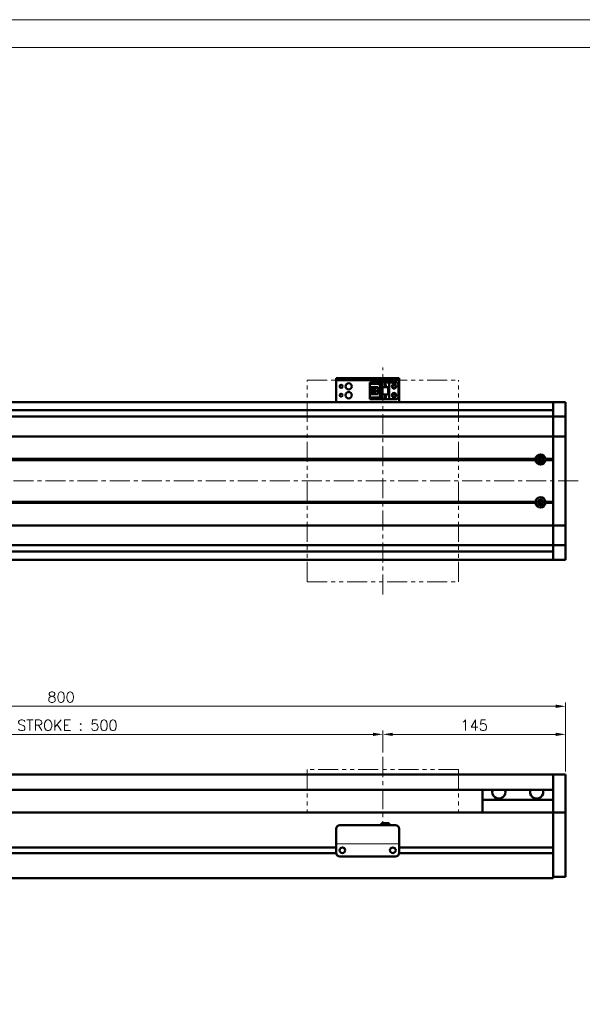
# Model space of a CAD drawing. Header units: millimetres. Extents: x 46891 to 50409, y 6223 to 9846.
# Tile 4 of 5: x 49029 to 49475, y 9065 to 9846. Entities that reach past the tile are written whole.
import ezdxf

# ---------------------------------------------------------------- set-up
doc = ezdxf.new("R2010")
doc.units = ezdxf.units.MM
doc.header["$LTSCALE"] = 0.5
doc.linetypes.add('CENTER', pattern=[50.8, 31.75, -6.35, 6.35, -6.35])
doc.linetypes.add('PHANTOM', pattern=[63.5, 31.75, -6.35, 6.35, -6.35, 6.35, -6.35])
doc.layers.get('0').update_dxf_attribs({"lineweight": 20})
doc.layers.add('1', color=1, linetype='CENTER', lineweight=13)
doc.layers.add('외형선(ISO)', color=7, linetype='Continuous', lineweight=50)
doc.styles.add('DSR TEXT', font='romans.shx', dxfattribs={"bigfont": 'whgtxt.shx'})
doc.styles.get("Standard").update_dxf_attribs({"font": 'romans.shx', "bigfont": 'whgtxt.shx'})
doc.dimstyles.new('DSR', dxfattribs={"dimscale": 2, "dimtxt": 3, "dimasz": 3, "dimexe": 0.5, "dimexo": 0.5, "dimgap": 0.5, "dimtad": 1, "dimdsep": 46, "dimtxsty": 'Standard', "dimcen": 2.5, "dimclrd": 4, "dimclre": 4, "dimclrt": 2, "dimadec": 0, "dimazin": 2, "dimtfac": 1, "dimtmove": 0, "dimatfit": 3, "dimfxl": 0, "dimlwd": -1, "dimlwe": -1, "dimarcsym": 0})

# ---------------------------------------------------------------- blocks, each defined once
blk = doc.blocks.new('A$C1C1952E1')
at = {"color": 1}
blk.add_lwpolyline([(0, 0), (420, 0), (420, 297), (0, 297)], close=True, dxfattribs=at)
at = {"color": 3}
blk.add_lwpolyline([(5, 5), (415, 5), (415, 292), (5, 292)], close=True, dxfattribs=at)
blk = doc.blocks.new('*D116')
at = {"color": 1, "linetype": 'ByBlock'}
for p, q in [((49316.68, 9265.04), (49316.68, 9282.39)), ((49453.88, 9279.39), (49324.48, 9279.39)), ((49461.68, 9250.04), (49461.68, 9282.39))]:
    blk.add_line(p, q, dxfattribs=at)
at = {"color": 1}
for points in [[(49324.48, 9280.69), (49324.48, 9278.09), (49316.68, 9279.39)], [(49453.88, 9280.69), (49453.88, 9278.09), (49461.68, 9279.39)]]:
    blk.add_solid(points, dxfattribs=at)
at = {"layer": 'Defpoints', "color": 0}
for p in [(49316.68, 9279.39), (49316.68, 9261.44), (49461.68, 9246.44)]:
    blk.add_point(p, dxfattribs=at)
at = {"color": 3, "insert": (49389.18, 9286.59), "char_height": 8.4, "attachment_point": 5, "style": 'DSR TEXT'}
blk.add_mtext('145', dxfattribs=at)
blk = doc.blocks.new('*D117')
at = {"color": 1, "linetype": 'ByBlock'}
for p, q in [((48816.68, 9265.04), (48816.68, 9282.39)), ((48824.48, 9279.39), (49308.88, 9279.39)), ((49316.68, 9265.04), (49316.68, 9282.39))]:
    blk.add_line(p, q, dxfattribs=at)
at = {"color": 1}
for points in [[(48824.48, 9280.69), (48824.48, 9278.09), (48816.68, 9279.39)], [(49308.88, 9280.69), (49308.88, 9278.09), (49316.68, 9279.39)]]:
    blk.add_solid(points, dxfattribs=at)
at = {"layer": 'Defpoints', "color": 0}
for p in [(49316.68, 9279.39), (48816.68, 9261.44), (49316.68, 9261.44)]:
    blk.add_point(p, dxfattribs=at)
at = {"color": 3, "insert": (49066.68, 9286.59), "char_height": 8.4, "attachment_point": 5, "style": 'DSR TEXT'}
blk.add_mtext('STROKE : 500', dxfattribs=at)
blk = doc.blocks.new('*D119')
at = {"color": 1, "linetype": 'ByBlock'}
for p, q in [((48661.68, 9251.04), (48661.68, 9304.67)), ((48669.48, 9301.67), (49453.88, 9301.67)), ((49461.68, 9251.04), (49461.68, 9304.67))]:
    blk.add_line(p, q, dxfattribs=at)
at = {"color": 1}
for points in [[(48669.48, 9302.97), (48669.48, 9300.37), (48661.68, 9301.67)], [(49453.88, 9302.97), (49453.88, 9300.37), (49461.68, 9301.67)]]:
    blk.add_solid(points, dxfattribs=at)
at = {"layer": 'Defpoints', "color": 0}
for p in [(49461.68, 9301.67), (48661.68, 9247.44), (49461.68, 9247.44)]:
    blk.add_point(p, dxfattribs=at)
at = {"color": 3, "insert": (49061.68, 9308.87), "char_height": 8.4, "attachment_point": 5, "style": 'DSR TEXT'}
blk.add_mtext('800', dxfattribs=at)

msp = doc.modelspace()

# ---------------------------------------------------------------- linework, layer by layer
at = {"color": 6, "linetype": 'PHANTOM'}
for p, q in [((49256.68058, 9560.40642), (49376.68058, 9560.40642)), ((49256.68058, 9400.40642), (49256.68058, 9560.40642)), ((49376.68058, 9400.40642), (49376.68058, 9560.40642)), ((49256.68058, 9400.40642), (49376.68058, 9400.40642)), ((49376.68058, 9251.43953), (49256.68058, 9251.43953)), ((49256.68058, 9251.43953), (49256.68058, 9217.43953)), ((49376.68058, 9251.43953), (49376.68058, 9217.43953))]:
    msp.add_line(p, q, dxfattribs=at)
msp.add_line((49279.68058, 9192.43968), (49329.68058, 9192.43968))
at = {"layer": '1'}
for p, q in [((49316.68058, 9390.40642), (49316.68058, 9570.40642)), ((49471.68058, 9480.40641), (48651.68058, 9480.40641)), ((49316.68058, 9261.43953), (49316.68058, 9207.43953))]:
    msp.add_line(p, q, dxfattribs=at)
at = {"layer": '외형선(ISO)'}
for p, q in [((49279.68058, 9561.90639), (49279.68058, 9561.90637)), ((49279.68058, 9561.90639), (49329.68058, 9561.90639)), ((49279.68058, 9560.30637), (49279.68058, 9561.90637)), ((49279.68058, 9560.30637), (49279.68058, 9559.80639)), ((49279.68058, 9559.80639), (49279.68058, 9544.90639)), ((49282.68058, 9561.90636), (49326.68058, 9561.90636)), ((49282.68058, 9560.30636), (49326.68058, 9560.30636)), ((49329.68058, 9561.90637), (49329.68058, 9560.30637)), ((49329.68058, 9559.80639), (49329.68058, 9560.30637)), ((49329.68058, 9544.90639), (49329.68058, 9559.80639)), ((49306.48058, 9558.60641), (49321.68058, 9558.60641)), ((49306.48058, 9558.6064), (49306.48058, 9557.8064)), ((49306.48058, 9558.6064), (49315.68058, 9558.6064)), ((49306.48058, 9557.8064), (49314.78058, 9557.8064)), ((49306.48058, 9557.8064), (49306.48058, 9557.3064)), ((49306.48058, 9554.7064), (49306.48058, 9557.3064)), ((49306.48058, 9557.3064), (49314.28058, 9557.3064)), ((49306.48058, 9549.1064), (49306.48058, 9554.7064)), ((49306.48058, 9554.7064), (49312.68058, 9554.7064)), ((49307.78058, 9554.7064), (49307.78058, 9549.1064)), ((49308.28058, 9554.7064), (49308.28058, 9554.3564)), ((49308.28058, 9549.4564), (49308.28058, 9554.3564)), ((49308.28058, 9554.3564), (49312.68058, 9554.3564)), ((49309.24058, 9551.1064), (49309.24058, 9552.7064)), ((49309.24058, 9552.7064), (49311.08058, 9552.7064)), ((49311.08058, 9552.7064), (49311.08058, 9551.1064)), ((49312.68058, 9554.7064), (49312.68058, 9549.1064)), ((49314.78058, 9557.8064), (49314.28058, 9557.3064)), ((49314.28058, 9557.3064), (49314.28058, 9546.5064)), ((49314.78058, 9557.8064), (49314.78058, 9546.0064)), ((49315.68058, 9554.90638), (49315.68058, 9558.60638)), ((49315.68058, 9558.60638), (49321.68058, 9558.60638)), ((49315.68058, 9554.90638), (49315.68058, 9548.9064)), ((49315.68058, 9554.90638), (49321.68058, 9554.90638)), ((49316.18058, 9554.90638), (49316.18058, 9548.9064)), ((49316.48058, 9548.9064), (49316.48058, 9554.90638)), ((49318.08058, 9556.30638), (49318.68058, 9557.50638)), ((49318.28058, 9556.30638), (49318.08058, 9556.30638)), ((49318.28058, 9555.90638), (49318.28058, 9556.30638)), ((49319.08058, 9555.90638), (49318.28058, 9555.90638)), ((49318.68058, 9557.50638), (49319.28058, 9556.30638)), ((49319.08058, 9556.30638), (49319.08058, 9555.90638)), ((49319.28058, 9556.30638), (49319.08058, 9556.30638)), ((49320.88058, 9554.90638), (49320.88058, 9548.9064)), ((49321.18058, 9548.9064), (49321.18058, 9554.90638)), ((49327.18058, 9558.6064), (49321.68058, 9558.6064)), ((49321.68058, 9558.60638), (49321.68058, 9558.6064)), ((49321.68058, 9554.90638), (49321.68058, 9558.60638)), ((49321.68058, 9554.90638), (49321.68058, 9548.9064)), ((49329.18058, 9547.2064), (49329.18058, 9556.6064)), ((49279.68058, 9542.90641), (49279.68058, 9544.90639)), ((49306.48058, 9546.5064), (49306.48058, 9549.1064)), ((49312.68058, 9549.1064), (49306.48058, 9549.1064)), ((49306.48058, 9546.5064), (49306.48058, 9546.0064)), ((49314.28058, 9546.5064), (49306.48058, 9546.5064)), ((49306.48058, 9546.0064), (49306.48058, 9545.2064)), ((49314.78058, 9546.0064), (49306.48058, 9546.0064)), ((49306.48058, 9545.2064), (49315.68058, 9545.2064)), ((49308.28058, 9549.4564), (49308.28058, 9549.1064)), ((49312.68058, 9549.4564), (49308.28058, 9549.4564)), ((49311.08058, 9551.1064), (49309.24058, 9551.1064)), ((49314.78058, 9546.0064), (49314.28058, 9546.5064)), ((49316.18058, 9548.9064), (49315.68058, 9548.9064)), ((49315.68058, 9545.20638), (49315.68058, 9548.90638)), ((49315.68058, 9548.90638), (49321.68058, 9548.90638)), ((49315.68058, 9545.20638), (49321.68058, 9545.20638)), ((49316.18058, 9548.9064), (49316.48058, 9548.9064)), ((49316.48058, 9548.9064), (49320.88058, 9548.9064)), ((49318.08058, 9546.70638), (49318.68058, 9547.90638)), ((49318.28058, 9546.70638), (49318.08058, 9546.70638)), ((49318.28058, 9546.30638), (49318.28058, 9546.70638)), ((49319.08058, 9546.30638), (49318.28058, 9546.30638)), ((49318.68058, 9547.90638), (49319.28058, 9546.70638)), ((49319.08058, 9546.70638), (49319.08058, 9546.30638)), ((49319.28058, 9546.70638), (49319.08058, 9546.70638)), ((49320.88058, 9548.9064), (49321.18058, 9548.9064)), ((49321.68058, 9548.9064), (49321.18058, 9548.9064)), ((49321.68058, 9545.20638), (49321.68058, 9548.90638)), ((49327.18058, 9545.2064), (49321.68058, 9545.2064)), ((49329.68058, 9544.90639), (49329.68058, 9542.90641)), ((49451.68058, 9542.90641), (48876.68058, 9542.90641)), ((49451.68058, 9536.40641), (48876.68058, 9536.40641)), ((49451.68058, 9542.90641), (49451.68058, 9539.90641)), ((49451.68058, 9539.90641), (49451.68058, 9542.90641)), ((49451.68058, 9542.90641), (49461.68058, 9542.90641)), ((49451.68058, 9538.04625), (49451.68058, 9539.90641)), ((49451.68058, 9539.90641), (49451.68058, 9538.04625)), ((49451.68058, 9538.04625), (49451.68058, 9537.13829)), ((49451.68058, 9537.13829), (49451.68058, 9531.86662)), ((49461.68058, 9542.90641), (49461.68058, 9539.90641)), ((49461.68058, 9538.04625), (49461.68058, 9539.90641)), ((49461.68058, 9537.13829), (49461.68058, 9538.04625)), ((49461.68058, 9531.86662), (49461.68058, 9537.13829)), ((48671.68058, 9531.40641), (49451.68058, 9531.40641)), ((49451.68058, 9531.86662), (49451.68058, 9531.40641)), ((49451.68058, 9528.69791), (49451.68058, 9531.40641)), ((49451.68058, 9531.40641), (49461.68058, 9531.40641)), ((49451.68058, 9531.40641), (49451.68058, 9528.69791)), ((49451.68058, 9516.09791), (49451.68058, 9528.69791)), ((49451.68058, 9528.69791), (49451.68058, 9516.09791)), ((49461.68058, 9531.40641), (49461.68058, 9531.86662)), ((49461.68058, 9531.40641), (49461.68058, 9528.69791)), ((49461.68058, 9528.69791), (49461.68058, 9516.09791)), ((48671.68058, 9515.63382), (49451.68058, 9515.63382)), ((49451.68058, 9516.09791), (49451.68058, 9515.63382)), ((49451.68058, 9515.63382), (49451.68058, 9516.09791)), ((49451.68058, 9513.63382), (49451.68058, 9515.63382)), ((49451.68058, 9515.63382), (49461.68058, 9515.63382)), ((49451.68058, 9515.63382), (49451.68058, 9513.63382)), ((49451.68058, 9513.63382), (49451.68058, 9447.179)), ((49451.68058, 9497.90641), (49451.68058, 9513.63382)), ((49461.68058, 9515.63382), (49461.68058, 9516.09791)), ((49461.68058, 9515.63382), (49461.68058, 9513.63382)), ((49461.68058, 9447.179), (49461.68058, 9513.63382)), ((48685.18058, 9497.40641), (49438.18058, 9497.40641)), ((48685.64921, 9497.90641), (49437.71196, 9497.90641)), ((48685.64921, 9496.90641), (49437.71196, 9496.90641)), ((49441.12093, 9498.40641), (49440.40479, 9498.40641)), ((49441.12093, 9495.88509), (49441.12093, 9498.92774)), ((49445.18058, 9497.40641), (49451.68058, 9497.40641)), ((49445.64921, 9497.90641), (49451.68058, 9497.90641)), ((49445.64921, 9496.90641), (49451.68058, 9496.90641)), ((49451.68058, 9463.90641), (49451.68058, 9496.90641)), ((48685.18058, 9463.40641), (49438.18058, 9463.40641)), ((48685.64921, 9463.90641), (49437.71196, 9463.90641)), ((48685.64921, 9462.90641), (49437.71196, 9462.90641)), ((49441.12093, 9462.40641), (49440.40479, 9462.40641)), ((49441.12093, 9461.88509), (49441.12093, 9464.92774)), ((49445.18058, 9463.40641), (49451.68058, 9463.40641)), ((49445.64921, 9463.90641), (49451.68058, 9463.90641)), ((49445.64921, 9462.90641), (49451.68058, 9462.90641)), ((49451.68058, 9447.179), (49451.68058, 9462.90641)), ((48671.68058, 9445.179), (49451.68058, 9445.179)), ((49451.68058, 9445.179), (49451.68058, 9447.179)), ((49451.68058, 9447.179), (49451.68058, 9445.179)), ((49451.68058, 9445.179), (49451.68058, 9444.71491)), ((49451.68058, 9445.179), (49461.68058, 9445.179)), ((49451.68058, 9444.71491), (49451.68058, 9445.179)), ((49451.68058, 9432.11491), (49451.68058, 9444.71491)), ((49451.68058, 9444.71491), (49451.68058, 9432.11491)), ((49461.68058, 9447.179), (49461.68058, 9445.179)), ((49461.68058, 9444.71491), (49461.68058, 9445.179)), ((49461.68058, 9444.71491), (49461.68058, 9432.11491)), ((48671.68058, 9429.40641), (49451.68058, 9429.40641)), ((49451.68058, 9429.40641), (49451.68058, 9432.11491)), ((49451.68058, 9432.11491), (49451.68058, 9429.40641)), ((49451.68058, 9429.40641), (49451.68058, 9428.94621)), ((49451.68058, 9429.40641), (49461.68058, 9429.40641)), ((49451.68058, 9428.94621), (49451.68058, 9423.67454)), ((49461.68058, 9432.11491), (49461.68058, 9429.40641)), ((49461.68058, 9428.94621), (49461.68058, 9429.40641)), ((49461.68058, 9423.67454), (49461.68058, 9428.94621)), ((49451.68058, 9424.40641), (48876.68058, 9424.40641)), ((49451.68058, 9423.67454), (49451.68058, 9422.76658)), ((49451.68058, 9420.90641), (49451.68058, 9422.76658)), ((49451.68058, 9422.76658), (49451.68058, 9420.90641)), ((49451.68058, 9420.90641), (49451.68058, 9417.90641)), ((49451.68058, 9417.90641), (49451.68058, 9420.90641)), ((49461.68058, 9422.76658), (49461.68058, 9423.67454)), ((49461.68058, 9420.90641), (49461.68058, 9422.76658)), ((49461.68058, 9420.90641), (49461.68058, 9417.90641)), ((49451.68058, 9417.90641), (48876.68058, 9417.90641)), ((49451.68058, 9417.90641), (49461.68058, 9417.90641)), ((48876.68058, 9247.43953), (49451.68058, 9247.43953)), ((49451.68058, 9247.43953), (49451.68058, 9245.43953)), ((49451.68058, 9247.43953), (49461.68058, 9247.43953)), ((49451.68058, 9245.43953), (49451.68058, 9247.43953)), ((49461.68058, 9245.43953), (49461.68058, 9247.43953)), ((49451.68058, 9244.65501), (49451.68058, 9245.43953)), ((49451.68058, 9245.43953), (49451.68058, 9244.65501)), ((49451.68058, 9244.1563), (49451.68058, 9244.65501)), ((49451.68058, 9244.65501), (49451.68058, 9244.1563)), ((49451.68058, 9244.1563), (49451.68058, 9243.08782)), ((49451.68058, 9243.08782), (49451.68058, 9244.1563)), ((49451.68058, 9243.08782), (49451.68058, 9240.10202)), ((49451.68058, 9240.10202), (49451.68058, 9243.08782)), ((49451.68058, 9231.53772), (49451.68058, 9240.10202)), ((49451.68058, 9240.10202), (49451.68058, 9235.93953)), ((49461.68058, 9245.43953), (49461.68058, 9244.65501)), ((49461.68058, 9244.65501), (49461.68058, 9244.1563)), ((49461.68058, 9243.08782), (49461.68058, 9244.1563)), ((49461.68058, 9240.10202), (49461.68058, 9243.08782)), ((49461.68058, 9240.10202), (49461.68058, 9231.53772)), ((48876.68058, 9235.43953), (49451.68058, 9235.43953)), ((49395.68058, 9227.43953), (49395.68058, 9235.43953)), ((49451.68058, 9229.44243), (49451.68058, 9231.53772)), ((49461.68058, 9231.53772), (49461.68058, 9229.44243)), ((49451.68058, 9227.43953), (49395.68058, 9227.43953)), ((49395.68058, 9217.43953), (49395.68058, 9227.43953)), ((49451.68058, 9218.02048), (49451.68058, 9229.44243)), ((49461.68058, 9229.44243), (49461.68058, 9218.02048)), ((49451.68058, 9217.43953), (48821.68058, 9217.43953)), ((49451.68058, 9217.43953), (49451.68058, 9218.02048)), ((49451.68058, 9214.43953), (49451.68058, 9217.43953)), ((49451.68058, 9217.43953), (49451.68058, 9214.43953)), ((49451.68058, 9217.43953), (49461.68058, 9217.43953)), ((49461.68058, 9218.02048), (49461.68058, 9217.43953)), ((49461.68058, 9214.43953), (49461.68058, 9217.43953)), ((49315.68058, 9208.93968), (49315.68058, 9207.43969)), ((49315.68058, 9208.93968), (49321.68058, 9208.93968)), ((49321.68058, 9208.93968), (49321.68058, 9207.43969)), ((49451.68058, 9214.43953), (49451.68058, 9189.88953)), ((49451.68058, 9171.68217), (49451.68058, 9214.43953)), ((49461.68058, 9214.43953), (49461.68058, 9171.68217)), ((49279.68058, 9194.43969), (49279.68058, 9204.43969)), ((49282.68058, 9207.43969), (49326.68058, 9207.43969)), ((49329.68058, 9204.43969), (49329.68058, 9194.43969)), ((49279.68058, 9194.43969), (49279.68058, 9192.43969)), ((49279.68058, 9192.43966), (49279.68058, 9192.43969)), ((49279.68058, 9191.93966), (49279.68058, 9192.43966)), ((49329.68058, 9192.43969), (49329.68058, 9194.43969)), ((49329.68058, 9192.43969), (49329.68058, 9192.43966)), ((49329.68058, 9192.43966), (49329.68058, 9191.93966)), ((49279.69103, 9185.18953), (48875.67014, 9185.18953)), ((49279.68058, 9189.68953), (48875.68058, 9189.68953)), ((49279.68058, 9185.43966), (49279.68058, 9191.93966)), ((49284.70392, 9189.68953), (49284.65725, 9189.68953)), ((49324.70392, 9189.68953), (49324.65725, 9189.68953)), ((49451.68058, 9185.18953), (49329.67014, 9185.18953)), ((49329.68058, 9191.93966), (49329.68058, 9185.43966)), ((49451.68058, 9189.68953), (49329.68058, 9189.68953)), ((49451.68058, 9184.98953), (49451.68058, 9171.68217)), ((49282.68058, 9182.43966), (49326.68058, 9182.43966)), ((49451.68058, 9169.56085), (49451.68058, 9171.68217)), ((49451.68058, 9171.68217), (49451.68058, 9169.56085)), ((49451.68058, 9169.56085), (49451.68058, 9165.43953)), ((49451.68058, 9166.43953), (49451.68058, 9169.56085)), ((49461.68058, 9169.56085), (49461.68058, 9171.68217)), ((49461.68058, 9169.56085), (49461.68058, 9166.43953)), ((48671.68058, 9165.43953), (49451.68058, 9165.43953)), ((49451.68058, 9166.43953), (49461.68058, 9166.43953))]:
    msp.add_line(p, q, dxfattribs=at)
for centre, radius in [((49283.68058, 9555.40641), 1.2295), ((49289.68058, 9555.40641), 2.5), ((49325.68058, 9555.4064), 1.75), ((49325.68058, 9555.40641), 1.2295), ((49283.68058, 9548.40641), 1.2295), ((49289.68058, 9548.40641), 2.5), ((49325.68058, 9548.4064), 1.75), ((49325.68058, 9548.40641), 1.2295), ((49441.68058, 9497.40641), 2.25), ((49441.68058, 9497.40641), 1.621), ((49441.68058, 9463.40641), 2.25), ((49441.68058, 9463.40641), 1.621), ((49284.68058, 9187.43965), 2.25), ((49324.68058, 9187.43965), 2.25)]:
    msp.add_circle(centre, radius, dxfattribs=at)
for centre, radius, start, end in [((49327.18058, 9556.6064), 2, 0, 90), ((49327.18058, 9547.2064), 2, 270, 0), ((49441.68058, 9497.40641), 4, 7.18075572, 172.81924428), ((49441.68058, 9497.40641), 4, 187.18075578, 352.81924422), ((49441.68058, 9463.40641), 4, 7.18075578, 172.81924422), ((49441.68058, 9463.40641), 4, 187.18075578, 352.81924422), ((49282.68058, 9204.43969), 3, 90, 180), ((49326.68058, 9204.43969), 3, 0, 90), ((49282.68058, 9185.43966), 3, 180, 270), ((49326.68058, 9185.43966), 3, 270, 0)]:
    msp.add_arc(centre, radius, start, end, dxfattribs=at)
at = {"layer": '외형선(ISO)', "extrusion": (0, 0, -1)}
for centre, major_axis, start_param, end_param in [((49282.68058, 9561.90637), (-3, 0), 4.712785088, 6.28397751), ((49282.68058, 9560.30637), (-3, 0), 4.71238898, 6.283581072), ((49326.68058, 9560.30637), (3, 0), 0.000792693, 1.571192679), ((49326.68058, 9561.90637), (3, 0), 0.00039601, 1.570796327)]:
    msp.add_ellipse(centre, major_axis=major_axis, ratio=0.00001, start_param=start_param, end_param=end_param, dxfattribs=at)
at = {"layer": '외형선(ISO)'}
for centre in [(49408.68058, 9233.43953), (49438.68058, 9233.43953)]:
    msp.add_ellipse(centre, major_axis=(5.25, 0), ratio=0.923076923, start_param=2.716178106, end_param=6.708599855, dxfattribs=at)
for points in [[(49437.71196, 9497.90641), (49437.94627, 9497.64073), (49438.18058, 9497.40641)], [(49438.18058, 9497.40641), (49437.94627, 9497.1721), (49437.71196, 9496.90641)], [(49445.18058, 9497.40641), (49445.4149, 9497.64073), (49445.64921, 9497.90641)], [(49445.64921, 9496.90641), (49445.4149, 9497.1721), (49445.18058, 9497.40641)], [(49437.71196, 9463.90641), (49437.94627, 9463.64073), (49438.18058, 9463.40641)], [(49438.18058, 9463.40641), (49437.94627, 9463.1721), (49437.71196, 9462.90641)], [(49445.18058, 9463.40641), (49445.4149, 9463.64073), (49445.64921, 9463.90641)], [(49445.64921, 9462.90641), (49445.4149, 9463.1721), (49445.18058, 9463.40641)]]:
    msp.add_open_spline(points, degree=2, dxfattribs=at)

# ---------------------------------------------------------------- block references
at = {"xscale": 4.435236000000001, "yscale": 4.435236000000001, "zscale": 4.435236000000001}
msp.add_blockref('A$C1C1952E1', (48546.67132, 8528.99552), dxfattribs=at)

# ---------------------------------------------------------------- dimensions: what is measured, and where the dimension line sits
for base, p1, p2, picture, middle in [((49461.68058, 9301.66748), (48661.68058, 9247.43953), (49461.68058, 9247.43953), '*D119', (49061.68058, 9308.86748)), ((49316.68058, 9279.39039), (49461.68058, 9246.43953), (49316.68058, 9261.43953), '*D116', (49389.18058, 9286.59039))]:
    dim = msp.add_linear_dim(base=base, p1=p1, p2=p2, dimstyle='DSR', override={"dimscale": 3, "dimtxt": 2.8, "dimasz": 2.600136, "dimexe": 1, "dimexo": 1.2, "dimgap": 1, "dimdec": 4, "dimtxsty": 'DSR TEXT', "dimclrd": 1, "dimclre": 1, "dimclrt": 3, "dimtdec": 4, "dimtix": 1})
    dim.commit()
    dim.dimension.update_dxf_attribs({"geometry": picture, "text_midpoint": middle})
dim = msp.add_linear_dim(base=(49316.68058, 9279.39039), p1=(48816.68058, 9261.43953), p2=(49316.68058, 9261.43953), text='STROKE : <>', dimstyle='DSR', override={"dimscale": 3, "dimtxt": 2.8, "dimasz": 2.600136, "dimexe": 1, "dimexo": 1.2, "dimgap": 1, "dimdec": 4, "dimtxsty": 'DSR TEXT', "dimclrd": 1, "dimclre": 1, "dimclrt": 3, "dimtdec": 4, "dimtix": 1})
dim.commit()
dim.dimension.update_dxf_attribs({"geometry": '*D117', "text_midpoint": (49066.68058, 9286.59039)})

doc.saveas('drawing.dxf')
